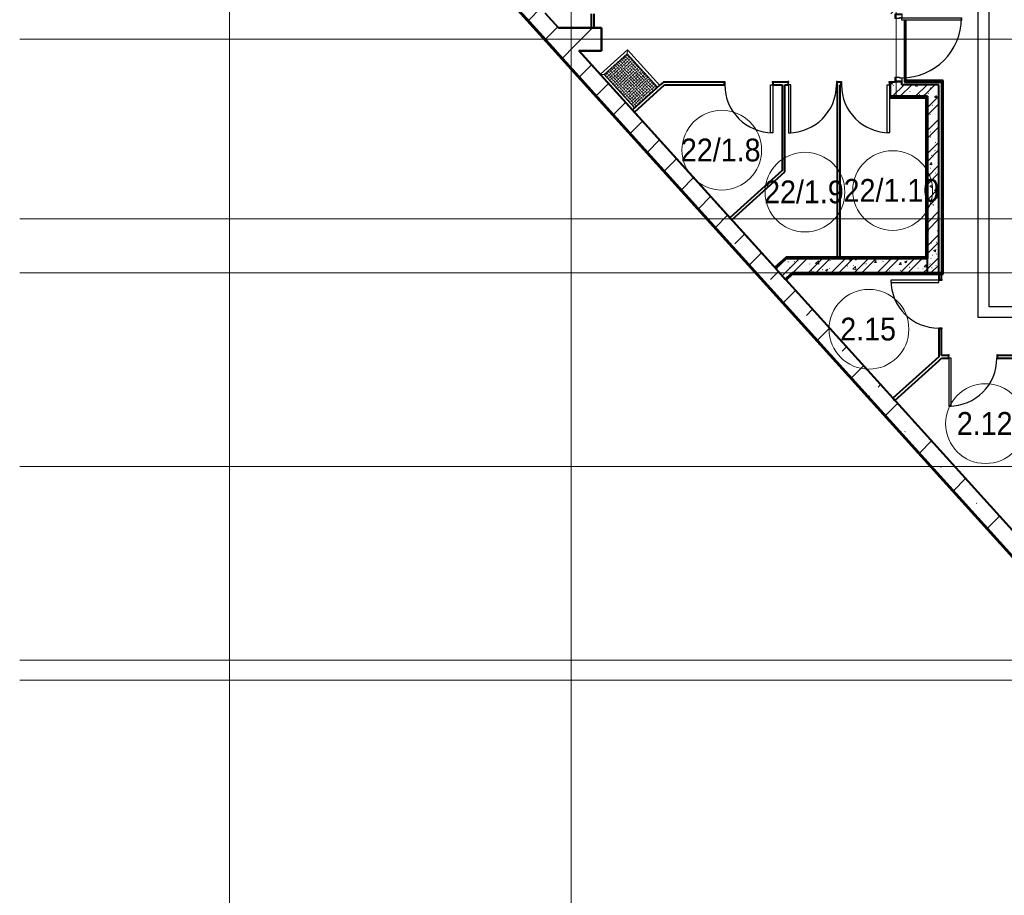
# Model space of a CAD drawing. Header units: millimetres. Extents: x -415896 to 1265883, y -383017 to -57457.
# Tile 18 of 95: x -12238 to 5045, y -305944 to -290572. Entities that reach past the tile are written whole.
import ezdxf

# ---------------------------------------------------------------- set-up
doc = ezdxf.new("R2010")
doc.units = ezdxf.units.MM
doc.linetypes.add('Линия сетки', pattern=[25, 20, -2.5, 0, -2.5])
for name, color, linetype, lineweight in [('A-010-A_ROOM', 7, 'Continuous', 20), ('A-200-M_WALL', 7, 'Continuous', 18), ('A-200-M_WALL_EXT', 7, 'Continuous', 18), ('A-200-M_WALL_INT', 7, 'Continuous', 18), ('A-200-M_WALL_PAT', 7, 'Continuous', 40), ('A-314-M_WINDOW', 7, 'Continuous', 18), ('A-325-M_DOOR', 7, 'Continuous', 18), ('A-325-M_DOOR__FRAME', 7, 'Continuous', 30), ('A-325-M_DOOR_PANEL', 7, 'Continuous', 30), ('S-280-M_COLUMN', 7, 'Continuous', 18), ('S-280-M_STRUCT_FRAME', 7, 'Continuous', 18), ('Z-030-M_GRID', 7, 'Continuous', 9)]:
    doc.layers.add(name, color=color, linetype=linetype, lineweight=lineweight)
doc.layers.add('СОТС', color=5, linetype='Continuous')
doc.styles.add('Arial_2', font='arial.ttf', dxfattribs={"width": 0.9, "height": 400})
pattern_1 = [(50, (0, 0), (437.2423, -38.2536), [45.72, -502.92]), (355, (0, 0), (-84.5828, 458.5367), [36.576, -402.336]), (100.451, (36.44, -3.2), (352.662, 420.2802), [38.856, -427.416]), (46.184, (0, 121.9), (650.59, -100.9033), [68.58, -754.38]), (96.636, (54.2, 113.5), (569.766, 593.8263), [58.284, -641.125]), (351.184, (0, 121.9), (569.7716, 593.8214), [54.864, -603.504]), (21, (60.96, 91.44), (363.875, -245.4366), [45.72, -502.92]), (326, (60.96, 91.44), (148.3253, 442.0518), [36.576, -402.336]), (71.451, (91.3, 71), (512.201, 196.6115), [38.856, -427.416]), (37.5, (0, 0), (7.41278, 202.9318), [6.706, -390.754, 6.706, -401.726, -403.86]), (37.5, (0, 0), (7.41278, 202.9318), [-805.891, 6.706, -397.154]), (7.5, (0, 0), (160.36715, 240.43305), [6.706, -226.162, 6.706, -381.61, -153.924]), (7.5, (0, 0), (160.36715, 240.43305), [-621.182, 6.706, -147.218]), (327.5, (-135.94, 0), (325.41783, -13.7491), [6.706, -145.694, 6.706, -468.782, -630.936]), (327.5, (-135.94, 0), (325.41783, -13.7491), [-627.888, 6.706, -624.23]), (317.5, (-196.9, 0), (355.51, 61.0244), [6.706, -191.414, 6.706, -309.067, -448.056]), (317.5, (-196.9, 0), (355.51, 61.0244), [-513.893, 6.706, -441.35])]
pattern_2 = [(45, (0, 0), (-202.0558, 202.0558), []), (45, (134.7, 0), (-202.0558, 202.0558), [])]
pattern_3 = [(0, (0, 0), (812.8, 203.2), [67.056, -542.544, 67.056, -542.544, -3251.2]), (0, (0, 0), (812.8, 203.2), [-1219.2, 67.056, -1152.144, 67.056, -542.544, -1422.4]), (0, (0, 0), (812.8, 203.2), [-3048, 67.056, -339.344, 67.056, -948.944]), (120, (304.8, 101.6), (-582.37636, 602.30545), [67.056, -542.544, 67.056, -542.544, -3251.2]), (120, (304.8, 101.6), (-582.37636, 602.30545), [-1219.2, 67.056, -1152.144, 67.056, -542.544, -1422.4]), (120, (304.8, 101.6), (-582.37636, 602.30545), [-3048, 67.056, -339.344, 67.056, -948.944]), (240, (406.4, 508), (-230.42364, -805.50545), [67.056, -542.544, 67.056, -542.544, -3251.2]), (240, (406.4, 508), (-230.42364, -805.50545), [-1219.2, 67.056, -1152.144, 67.056, -542.544, -1422.4]), (240, (406.4, 508), (-230.42364, -805.50545), [-3048, 67.056, -339.344, 67.056, -948.944])]
pattern_4 = [(45, (0, 0), (-628.618, 628.618), []), (45, (628.6, 0), (-628.618, 628.618), [1111.25, -222.25, 6.706, -215.544])]

# ---------------------------------------------------------------- blocks, each defined once
blk = doc.blocks.new('101_Дверь_Однопольная - _ПЧ_800х2000_ПХА_Л-4230464-B2_-11_400_')
at = {"layer": 'A-325-M_DOOR', "color": 253, "lineweight": 30, "true_color": 0xaaaaaa}
for p, q in [((-430, 25), (-431, 25)), ((-431, 25), (-431, -35)), ((-430, -35), (-430, 25)), ((431, 25), (430, 25)), ((430, 25), (430, -35)), ((431, -35), (431, 25)), ((-431, -35), (-430, -35)), ((430, -35), (431, -35))]:
    blk.add_line(p, q, dxfattribs=at)
at = {"layer": 'A-325-M_DOOR__FRAME', "color": 253, "true_color": 0xaaaaaa}
for p, q in [((-420, 25), (-430, 25)), ((-430, 25), (-430, -35)), ((-420, -15), (-420, 25)), ((430, 25), (420, 25)), ((420, 25), (420, -15)), ((430, -35), (430, 25)), ((-430, -35), (-419, -35)), ((-419, -15), (-420, -15)), ((-419, -35), (-419, -15)), ((420, -15), (419, -15)), ((419, -15), (419, -35)), ((419, -35), (430, -35))]:
    blk.add_line(p, q, dxfattribs=at)
at = {"layer": 'A-325-M_DOOR_PANEL', "color": 253, "true_color": 0xaaaaaa}
for p, q in [((420, 865), (380, 865)), ((380, 865), (380, 25)), ((420, 25), (420, 865)), ((380, 25), (420, 25))]:
    blk.add_line(p, q, dxfattribs=at)
blk.add_arc((420, 25), 840, 90, 180, dxfattribs=at)
blk = doc.blocks.new('101_Дверь_Однопольная - _ПЧ_Мет_1000х2000_Блок кладовых_EI60_Пр-4427903-B2_-11_400_')
at = {"layer": 'A-325-M_DOOR', "color": 253, "lineweight": 30, "true_color": 0xaaaaaa}
for p, q in [((-600, 100), (-585, 100)), ((-600, -15), (-600, 100)), ((-585, 100), (-585, -15)), ((585, -15), (585, 100)), ((585, 100), (600, 100)), ((600, 100), (600, -15)), ((-585, -15), (-600, -15)), ((600, -15), (585, -15))]:
    blk.add_line(p, q, dxfattribs=at)
at = {"layer": 'A-325-M_DOOR__FRAME', "color": 253, "true_color": 0xaaaaaa}
for p, q in [((-585, 100), (-525, 100)), ((-585, -15), (-585, 100)), ((-525, 100), (-525, 60)), ((-525, 60), (-515, 60)), ((-515, 60), (-515, -15)), ((515, 60), (525, 60)), ((515, -15), (515, 60)), ((525, 100), (585, 100)), ((525, 60), (525, 100)), ((585, 100), (585, -15)), ((-515, -15), (-585, -15)), ((585, -15), (515, -15))]:
    blk.add_line(p, q, dxfattribs=at)
at = {"layer": 'A-325-M_DOOR_PANEL', "color": 253, "true_color": 0xaaaaaa}
for p, q in [((-525, 1150), (-485, 1150)), ((-525, 100), (-525, 1150)), ((-485, 1150), (-485, 100)), ((-485, 100), (-525, 100))]:
    blk.add_line(p, q, dxfattribs=at)
blk.add_arc((-525, 100), 1050, 0, 90, dxfattribs=at)
blk = doc.blocks.new('101_Дверь_Однопольная - _ПЧ_800х2000_Кладовая_Л-4171007-B2_-11_400_')
at = {"layer": 'A-325-M_DOOR', "color": 253, "lineweight": 30, "true_color": 0xaaaaaa}
for p, q in [((-430, 25), (-431, 25)), ((-431, 25), (-431, -35)), ((-430, -35), (-430, 25)), ((431, 25), (430, 25)), ((430, 25), (430, -35)), ((431, -35), (431, 25)), ((-431, -35), (-430, -35)), ((430, -35), (431, -35))]:
    blk.add_line(p, q, dxfattribs=at)
at = {"layer": 'A-325-M_DOOR__FRAME', "color": 253, "true_color": 0xaaaaaa}
for p, q in [((-420, 25), (-430, 25)), ((-430, 25), (-430, -35)), ((-420, -15), (-420, 25)), ((430, 25), (420, 25)), ((420, 25), (420, -15)), ((430, -35), (430, 25)), ((-430, -35), (-419, -35)), ((-419, -15), (-420, -15)), ((-419, -35), (-419, -15)), ((420, -15), (419, -15)), ((419, -15), (419, -35)), ((419, -35), (430, -35))]:
    blk.add_line(p, q, dxfattribs=at)
at = {"layer": 'A-325-M_DOOR_PANEL', "color": 253, "true_color": 0xaaaaaa}
for p, q in [((420, 865), (380, 865)), ((380, 865), (380, 25)), ((420, 25), (420, 865)), ((380, 25), (420, 25))]:
    blk.add_line(p, q, dxfattribs=at)
blk.add_arc((420, 25), 840, 90, 180, dxfattribs=at)
blk = doc.blocks.new('101_Дверь_Однопольная - _ПЧ_800х2000_Кладовая_Пр-4171002-B2_-11_400_')
at = {"layer": 'A-325-M_DOOR', "color": 253, "lineweight": 30, "true_color": 0xaaaaaa}
for p, q in [((-431, 25), (-430, 25)), ((-431, -35), (-431, 25)), ((-430, 25), (-430, -35)), ((430, -35), (430, 25)), ((430, 25), (431, 25)), ((431, 25), (431, -35)), ((-430, -35), (-431, -35)), ((431, -35), (430, -35))]:
    blk.add_line(p, q, dxfattribs=at)
at = {"layer": 'A-325-M_DOOR__FRAME', "color": 253, "true_color": 0xaaaaaa}
for p, q in [((-430, 25), (-420, 25)), ((-430, -35), (-430, 25)), ((-420, 25), (-420, -15)), ((420, 25), (430, 25)), ((420, -15), (420, 25)), ((430, 25), (430, -35)), ((-419, -35), (-430, -35)), ((-420, -15), (-419, -15)), ((-419, -15), (-419, -35)), ((419, -15), (420, -15)), ((419, -35), (419, -15)), ((430, -35), (419, -35))]:
    blk.add_line(p, q, dxfattribs=at)
at = {"layer": 'A-325-M_DOOR_PANEL', "color": 253, "true_color": 0xaaaaaa}
for p, q in [((-420, 865), (-380, 865)), ((-420, 25), (-420, 865)), ((-380, 865), (-380, 25)), ((-380, 25), (-420, 25))]:
    blk.add_line(p, q, dxfattribs=at)
blk.add_arc((-420, 25), 840, 0, 90, dxfattribs=at)
blk = doc.blocks.new('ПР - _ПЧ_1200_200_Оп250-250_Шаг300_Арм16_Арм10-V55-B2_-11_400_')
at = {"layer": 'S-280-M_STRUCT_FRAME', "color": 21, "true_color": 0xffaaaa}
for p, q in [((-850, 0), (850, 0)), ((-850, 0), (-600, 0)), ((-515, 0), (515, 0)), ((-515, 0), (515, 0)), ((600, 0), (850, 0))]:
    blk.add_line(p, q, dxfattribs=at)
blk = doc.blocks.new('105_Приямок_C крышкой - 600х800-3682268-B2_-11_400_')
at = {"layer": 'S-280-M_STRUCT_FRAME', "lineweight": 9, "true_color": 0xd2d2d2}
h = blk.add_hatch(dxfattribs=at)
h.set_pattern_fill('FP_3', color=254, style=0, pattern_type=2)
h.set_pattern_definition([(180, (-42.23, -380), (5e-14, 400), [40, -360]), (180, (-122.23, -380), (5e-14, 400), [40, -360]), (180, (-202.23, -380), (5e-14, 400), [40, -360]), (180, (-282.23, -380), (5e-14, 400), [40, -360]), (180, (-362.23, -380), (5e-14, 400), [37.77, -362.23]), (270, (-100, -360), (400, 2e-14), [40, -360]), (270, (-180, -360), (400, 2e-14), [40, -360]), (270, (-260, -360), (400, 2e-14), [40, -360]), (270, (-340, -360), (400, 2e-14), [40, -360]), (270, (-20, -360), (400, 2e-14), [40, -360]), (180, (0, -340), (5e-14, 400), [40, -360]), (180, (-80, -340), (5e-14, 400), [40, -360]), (180, (-160, -340), (5e-14, 400), [40, -360]), (180, (-240, -340), (5e-14, 400), [40, -360]), (180, (-320, -340), (5e-14, 400), [40, -360]), (270, (-57.77, -320), (400, 2e-14), [40, -360]), (270, (-137.77, -320), (400, 2e-14), [40, -360]), (270, (-217.77, -320), (400, 2e-14), [40, -360]), (270, (-297.77, -320), (400, 2e-14), [40, -360]), (270, (-377.77, -320), (400, 2e-14), [40, -360]), (180, (-42.23, -300), (5e-14, 400), [40, -360]), (180, (-122.23, -300), (5e-14, 400), [40, -360]), (180, (-202.23, -300), (5e-14, 400), [40, -360]), (180, (-282.23, -300), (5e-14, 400), [40, -360]), (180, (-362.23, -300), (5e-14, 400), [37.77, -362.23]), (270, (-100, -280), (400, 2e-14), [40, -360]), (270, (-180, -280), (400, 2e-14), [40, -360]), (270, (-260, -280), (400, 2e-14), [40, -360]), (270, (-340, -280), (400, 2e-14), [40, -360]), (270, (-20, -280), (400, 2e-14), [40, -360]), (180, (0, -260), (5e-14, 400), [40, -360]), (180, (-80, -260), (5e-14, 400), [40, -360]), (180, (-160, -260), (5e-14, 400), [40, -360]), (180, (-240, -260), (5e-14, 400), [40, -360]), (180, (-320, -260), (5e-14, 400), [40, -360]), (270, (-57.77, -240), (400, 2e-14), [40, -360]), (270, (-137.77, -240), (400, 2e-14), [40, -360]), (270, (-217.77, -240), (400, 2e-14), [40, -360]), (270, (-297.77, -240), (400, 2e-14), [40, -360]), (270, (-377.77, -240), (400, 2e-14), [40, -360]), (180, (-42.23, -220), (5e-14, 400), [40, -360]), (180, (-122.23, -220), (5e-14, 400), [40, -360]), (180, (-202.23, -220), (5e-14, 400), [40, -360]), (180, (-282.23, -220), (5e-14, 400), [40, -360]), (180, (-362.23, -220), (5e-14, 400), [37.77, -362.23]), (270, (-100, -200), (400, 2e-14), [40, -360]), (270, (-180, -200), (400, 2e-14), [40, -360]), (270, (-260, -200), (400, 2e-14), [40, -360]), (270, (-340, -200), (400, 2e-14), [40, -360]), (270, (-20, -200), (400, 2e-14), [40, -360]), (180, (0, -180), (5e-14, 400), [40, -360]), (180, (-80, -180), (5e-14, 400), [40, -360]), (180, (-160, -180), (5e-14, 400), [40, -360]), (180, (-240, -180), (5e-14, 400), [40, -360]), (180, (-320, -180), (5e-14, 400), [40, -360]), (270, (-57.77, -160), (400, 2e-14), [40, -360]), (270, (-137.77, -160), (400, 2e-14), [40, -360]), (270, (-217.77, -160), (400, 2e-14), [40, -360]), (270, (-297.77, -160), (400, 2e-14), [40, -360]), (270, (-377.77, -160), (400, 2e-14), [40, -360]), (180, (-42.23, -140), (5e-14, 400), [40, -360]), (180, (-122.23, -140), (5e-14, 400), [40, -360]), (180, (-202.23, -140), (5e-14, 400), [40, -360]), (180, (-282.23, -140), (5e-14, 400), [40, -360]), (180, (-362.23, -140), (5e-14, 400), [37.77, -362.23]), (270, (-100, -120), (400, 2e-14), [40, -360]), (270, (-180, -120), (400, 2e-14), [40, -360]), (270, (-260, -120), (400, 2e-14), [40, -360]), (270, (-340, -120), (400, 2e-14), [40, -360]), (270, (-20, -120), (400, 2e-14), [40, -360]), (180, (0, -100), (5e-14, 400), [40, -360]), (180, (-80, -100), (5e-14, 400), [40, -360]), (180, (-160, -100), (5e-14, 400), [40, -360]), (180, (-240, -100), (5e-14, 400), [40, -360]), (180, (-320, -100), (5e-14, 400), [40, -360]), (270, (-57.77, -80), (400, 2e-14), [40, -360]), (270, (-137.77, -80), (400, 2e-14), [40, -360]), (270, (-217.77, -80), (400, 2e-14), [40, -360]), (270, (-297.77, -80), (400, 2e-14), [40, -360]), (270, (-377.77, -80), (400, 2e-14), [40, -360]), (180, (-42.23, -60), (5e-14, 400), [40, -360]), (180, (-122.23, -60), (5e-14, 400), [40, -360]), (180, (-202.23, -60), (5e-14, 400), [40, -360]), (180, (-282.23, -60), (5e-14, 400), [40, -360]), (180, (-362.23, -60), (5e-14, 400), [37.77, -362.23]), (270, (-100, -40), (400, 2e-14), [40, -360]), (270, (-180, -40), (400, 2e-14), [40, -360]), (270, (-260, -40), (400, 2e-14), [40, -360]), (270, (-340, -40), (400, 2e-14), [40, -360]), (270, (-20, -40), (400, 2e-14), [40, -360]), (180, (0, -20), (5e-14, 400), [40, -360]), (180, (-80, -20), (5e-14, 400), [40, -360]), (180, (-160, -20), (5e-14, 400), [40, -360]), (180, (-240, -20), (5e-14, 400), [40, -360]), (180, (-320, -20), (5e-14, 400), [40, -360]), (270, (-57.77, 0), (400, 2e-14), [40, -360]), (270, (-137.77, 0), (400, 2e-14), [40, -360]), (270, (-217.77, 0), (400, 2e-14), [40, -360]), (270, (-297.77, 0), (400, 2e-14), [40, -360]), (270, (-377.77, 0), (400, 2e-14), [40, -360])])
h.paths.add_polyline_path([(395, -273), (395, 272), (-395, 272), (-395, -273), (344, -273)])
at = {"layer": 'A-314-M_WINDOW', "color": 253, "true_color": 0xaaaaaa}
for p, q in [((-445, -320), (-445, 322)), ((-445, 322), (398, 322)), ((395, 272), (-395, 272)), ((-395, 272), (-395, -273)), ((395, 272), (395, -273)), ((-395, -273), (395, -273))]:
    blk.add_line(p, q, dxfattribs=at)
at = {"layer": 'S-280-M_STRUCT_FRAME', "color": 253, "true_color": 0xaaaaaa}
for p, q in [((-395, 272), (-445, 322)), ((395, 272), (398, 276)), ((-395, -273), (-442, -320)), ((395, -273), (398, -276))]:
    blk.add_line(p, q, dxfattribs=at)
at = {"layer": 'S-280-M_STRUCT_FRAME', "color": 253, "lineweight": 9, "true_color": 0xaaaaaa}
for p, q in [((395, 272), (-395, 272)), ((-395, 272), (-395, -273)), ((395, -273), (395, 272)), ((-395, -273), (395, -273))]:
    blk.add_line(p, q, dxfattribs=at)
blk = doc.blocks.new('135_SLK_GD_AR_rvt-1-B2_-11_400_')
at = {"layer": 'A-200-M_WALL_PAT', "lineweight": 9, "true_color": 0xaaaaaa}
h = blk.add_hatch(dxfattribs=at)
h.set_pattern_fill('FP_4', color=253, style=0, pattern_type=2)
h.set_pattern_definition(pattern_3)
h.paths.add_polyline_path([(11600, 69800), (11600, 70050), (11594, 70050), (11594, 69950), (11583, 69950), (11583, 69800)])
h.paths.add_polyline_path([(11580, 71250), (11600, 71250), (11600, 71520), (11580, 71520)])
h = blk.add_hatch(dxfattribs=at)
h.set_pattern_fill('FP_1', color=253, style=0, pattern_type=2)
h.set_pattern_definition(pattern_1)
h.paths.add_polyline_path([(11685, 70000), (11800, 70000), (11800, 70050), (11600, 70050), (11600, 70000)])
h.paths.add_polyline_path([(11800, 71250), (11800, 71500), (11600, 71500), (11600, 71250), (11685, 71250)])
h = blk.add_hatch(dxfattribs=at)
h.set_pattern_fill('FP_2', color=253, style=0, pattern_type=2)
h.set_pattern_definition(pattern_2)
h.paths.add_polyline_path([(11685, 70000), (11800, 70000), (11800, 70050), (11600, 70050), (11600, 70000)])
h.paths.add_polyline_path([(11800, 71250), (11800, 71500), (11600, 71500), (11600, 71250), (11685, 71250)])
h = blk.add_hatch(dxfattribs=at)
h.set_pattern_fill('FP_4', color=253, style=0, pattern_type=2)
h.set_pattern_definition(pattern_3)
h.paths.add_polyline_path([(11850, 70070), (11870, 70070), (11870, 71135), (11850, 71135), (11850, 70075)])
h.paths.add_polyline_path([(11851, 71175), (11870, 71175), (11870, 71230), (11850, 71230), (11850, 71175)])
h = blk.add_hatch(dxfattribs=at)
h.set_pattern_fill('FP_1', color=253, style=0, pattern_type=2)
h.set_pattern_definition(pattern_1)
h.paths.add_polyline_path([(11814, 69800), (12450, 69800), (12450, 70000), (11600, 70000), (11600, 69800)])
h = blk.add_hatch(dxfattribs=at)
h.set_pattern_fill('FP_2', color=253, style=0, pattern_type=2)
h.set_pattern_definition(pattern_2)
h.paths.add_polyline_path([(11814, 69800), (12450, 69800), (12450, 70000), (11600, 70000), (11600, 69800)])
h = blk.add_hatch(dxfattribs=at)
h.set_pattern_fill('FP_4', color=253, style=0, pattern_type=2)
h.set_pattern_definition(pattern_3)
h.paths.add_polyline_path([(12500, 70050), (12520, 70050), (12520, 70070), (11850, 70070), (11850, 70050)])
h = blk.add_hatch(dxfattribs=at)
h.set_pattern_fill('FP_4', color=253, style=0, pattern_type=2)
h.set_pattern_definition(pattern_3)
h.paths.add_polyline_path([(12520, 66680), (12520, 70050), (12500, 70050), (12500, 66680)])
h = blk.add_hatch(dxfattribs=at)
h.set_pattern_fill('FP_4', color=253, style=0, pattern_type=2)
h.set_pattern_definition(pattern_3)
h.paths.add_polyline_path([(12230, 69780), (12230, 69800), (11583, 69800), (11583, 69780), (12225, 69780)])
h = blk.add_hatch(dxfattribs=at)
h.set_pattern_fill('FP_4', color=253, style=0, pattern_type=2)
h.set_pattern_definition(pattern_3)
h.paths.add_polyline_path([(12250, 66970), (12250, 69800), (12230, 69800), (12230, 66970)])
h = blk.add_hatch(dxfattribs=at)
h.set_pattern_fill('FP_1', color=253, style=0, pattern_type=2)
h.set_pattern_definition(pattern_1)
h.paths.add_polyline_path([(12250, 66700), (12450, 66700), (12450, 69800), (12250, 69800), (12250, 66867)])
h = blk.add_hatch(dxfattribs=at)
h.set_pattern_fill('FP_2', color=253, style=0, pattern_type=2)
h.set_pattern_definition(pattern_2)
h.paths.add_polyline_path([(12250, 66700), (12450, 66700), (12450, 69800), (12250, 69800), (12250, 66867)])
h = blk.add_hatch(dxfattribs=at)
h.set_pattern_fill('FP_1', color=253, style=0, pattern_type=2)
h.set_pattern_definition(pattern_1)
h.paths.add_polyline_path([(9756, 66592), (10152, 66950), (9779, 66950), (9588, 66778)])
h = blk.add_hatch(dxfattribs=at)
h.set_pattern_fill('FP_2', color=253, style=0, pattern_type=2)
h.set_pattern_definition(pattern_2)
h.paths.add_polyline_path([(9756, 66592), (10152, 66950), (9779, 66950), (9588, 66778)])
h = blk.add_hatch(dxfattribs=at)
h.set_pattern_fill('FP_4', color=253, style=0, pattern_type=2)
h.set_pattern_definition(pattern_3)
h.paths.add_polyline_path([(12250, 66950), (12250, 66970), (9801, 66970), (9779, 66950), (10427, 66950)])
h = blk.add_hatch(dxfattribs=at)
h.set_pattern_fill('FP_1', color=253, style=0, pattern_type=2)
h.set_pattern_definition(pattern_1)
h.paths.add_polyline_path([(10427, 66700), (12250, 66700), (12250, 66950), (10152, 66950), (9875, 66700)])
h = blk.add_hatch(dxfattribs=at)
h.set_pattern_fill('FP_2', color=253, style=0, pattern_type=2)
h.set_pattern_definition(pattern_2)
h.paths.add_polyline_path([(10427, 66700), (12250, 66700), (12250, 66950), (10152, 66950), (9875, 66700)])
h = blk.add_hatch(dxfattribs=at)
h.set_pattern_fill('FP_4', color=253, style=0, pattern_type=2)
h.set_pattern_definition(pattern_3)
h.paths.add_polyline_path([(9769, 66577), (9883, 66680), (9853, 66680), (9756, 66592)])
h = blk.add_hatch(dxfattribs=at)
h.set_pattern_fill('FP_4', color=253, style=0, pattern_type=2)
h.set_pattern_definition(pattern_3)
h.paths.add_polyline_path([(12500, 66680), (12500, 66700), (9875, 66700), (9853, 66680), (11814, 66680)])
at = {"layer": 'A-200-M_WALL', "color": 253, "lineweight": 40, "true_color": 0xaaaaaa}
for p, q in [((11870, 70075), (11870, 71135)), ((11600, 70050), (11600, 70000)), ((11600, 70000), (11600, 70050)), ((11600, 70000), (11600, 70050)), ((11870, 70070), (11870, 70075)), ((12520, 70070), (11870, 70070)), ((12520, 70070), (12520, 70050)), ((12520, 66680), (12520, 70050)), ((11583, 69780), (12225, 69780)), ((12225, 69780), (12230, 69780)), ((12230, 69780), (12230, 66975)), ((9771, 66970), (9575, 66793)), ((9771, 66970), (9801, 66970)), ((12230, 66970), (9801, 66970)), ((10670, 66950), (10720, 66950)), ((10720, 66950), (10670, 66950)), ((12230, 66975), (12230, 66970)), ((12250, 66700), (12250, 66950)), ((9769, 66577), (9877, 66675)), ((9877, 66675), (9883, 66680)), ((9883, 66680), (12500, 66680)), ((12520, 66680), (12500, 66680))]:
    blk.add_line(p, q, dxfattribs=at)
at = {"layer": 'A-200-M_WALL_INT', "color": 253, "lineweight": 40, "true_color": 0xaaaaaa}
for p, q in [((5539, 71260), (5773, 71000)), ((5774, 71002), (5541, 71260)), ((6350, 71249), (6350, 71000)), ((6400, 71000), (6400, 71249)), ((11850, 71135), (11850, 70075)), ((11875, 70075), (11875, 71135)), ((5773, 71000), (5776, 71000)), ((6532, 71002), (5774, 71002)), ((5776, 71000), (6530, 71000)), ((6350, 71000), (6400, 71000)), ((6530, 71000), (6530, 70600)), ((6532, 71000), (6532, 71002)), ((6532, 70598), (6532, 71000)), ((6530, 70600), (6135, 70600)), ((6135, 70600), (6137, 70598)), ((6137, 70598), (9572, 66796)), ((6139, 70598), (6530, 70598)), ((9573, 66798), (6139, 70598)), ((6530, 70598), (6532, 70598)), ((7562, 70000), (7075, 69560)), ((7108, 69523), (7636, 70000)), ((7617, 70050), (7562, 70000)), ((8684, 70050), (7617, 70050)), ((7636, 70000), (8684, 70000)), ((9804, 70050), (9546, 70050)), ((9546, 70000), (9700, 70000)), ((9700, 70000), (9700, 68495)), ((9750, 68540), (9750, 70000)), ((9750, 70000), (9804, 70000)), ((10732, 70050), (10666, 70050)), ((10666, 70000), (10670, 70000)), ((10670, 70000), (10670, 66950)), ((10720, 70000), (10732, 70000)), ((10720, 66950), (10720, 70000)), ((11600, 70050), (11594, 70050)), ((11600, 70050), (11594, 70050)), ((11594, 70000), (11600, 70000)), ((11594, 70000), (11594, 69950)), ((11685, 70050), (11600, 70050)), ((11600, 70000), (11600, 69800)), ((11600, 69800), (11600, 70000)), ((11800, 70000), (11800, 70050)), ((12450, 70000), (11800, 70000)), ((11850, 70075), (11850, 70070)), ((11850, 70070), (11850, 70050)), ((11850, 70050), (12500, 70050)), ((12525, 70075), (11875, 70075)), ((12450, 69800), (12450, 70000)), ((12500, 70050), (12500, 66700)), ((12525, 70070), (12525, 70075)), ((12525, 70050), (12525, 70070)), ((12525, 66675), (12525, 70050)), ((11594, 69950), (11583, 69950)), ((11583, 69775), (12225, 69775)), ((11600, 69800), (12250, 69800)), ((12225, 69800), (11600, 69800)), ((12230, 69800), (12225, 69800)), ((12225, 69775), (12225, 66975)), ((12250, 69800), (12230, 69800)), ((12250, 69800), (12250, 66950)), ((12250, 66975), (12250, 69800)), ((12450, 66700), (12450, 69800)), ((7075, 69560), (7108, 69523)), ((9700, 68495), (8784, 67668)), ((8818, 67631), (9750, 68473)), ((9750, 68473), (9750, 68540)), ((8784, 67668), (8818, 67631)), ((9769, 66975), (9573, 66798)), ((9779, 66950), (9588, 66778)), ((9588, 66778), (9779, 66950)), ((9777, 66975), (9769, 66975)), ((9807, 66975), (9777, 66975)), ((10152, 66950), (9779, 66950)), ((9779, 66950), (12250, 66950)), ((12225, 66975), (9807, 66975)), ((10670, 66950), (10152, 66950)), ((12250, 66950), (10720, 66950)), ((12250, 66970), (12250, 66975)), ((12250, 66950), (12250, 66970)), ((9572, 66796), (9588, 66778)), ((9588, 66778), (9756, 66592)), ((9756, 66592), (9875, 66700)), ((9848, 66675), (9756, 66592)), ((9756, 66592), (9773, 66574)), ((9773, 66574), (9885, 66675)), ((9774, 66575), (9773, 66574)), ((9773, 66574), (14897, 60902)), ((14899, 60902), (9774, 66575)), ((9853, 66680), (9848, 66675)), ((9875, 66700), (9853, 66680)), ((9875, 66700), (12250, 66700)), ((12500, 66700), (9875, 66700)), ((9885, 66675), (12500, 66675)), ((12250, 66700), (12450, 66700)), ((12450, 66700), (12450, 66581)), ((12500, 66700), (12450, 66700)), ((12500, 66581), (12500, 66700)), ((12500, 66675), (12520, 66675)), ((12520, 66675), (12525, 66675)), ((12450, 65719), (12450, 65225)), ((12500, 65250), (12500, 65719)), ((12450, 65225), (11647, 64499)), ((12450, 65158), (12497, 65200)), ((12497, 65200), (12619, 65200)), ((12619, 65250), (12500, 65250)), ((14719, 65250), (13481, 65250)), ((13481, 65200), (14550, 65200)), ((11680, 64462), (12450, 65158)), ((11647, 64499), (11680, 64462))]:
    blk.add_line(p, q, dxfattribs=at)
at = {"layer": 'A-314-M_WINDOW', "color": 253, "lineweight": 18, "true_color": 0xaaaaaa, "rotation": 312.0968099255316}
blk.add_blockref('105_Приямок_C крышкой - 600х800-3682268-B2_-11_400_', (7046, 70071), dxfattribs=at)
at = {"layer": 'A-325-M_DOOR', "color": 253, "lineweight": 18, "true_color": 0xaaaaaa}
for name, p, rotation in [('101_Дверь_Однопольная - _ПЧ_Мет_1000х2000_Блок кладовых_EI60_Пр-4427903-B2_-11_400_', (11700, 70650), 269.9999999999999), ('101_Дверь_Однопольная - _ПЧ_800х2000_Кладовая_Пр-4171002-B2_-11_400_', (9115, 70025), 180), ('101_Дверь_Однопольная - _ПЧ_800х2000_Кладовая_Л-4171007-B2_-11_400_', (10235, 70025), 180), ('101_Дверь_Однопольная - _ПЧ_800х2000_Кладовая_Пр-4171002-B2_-11_400_', (11163, 70025), 180), ('101_Дверь_Однопольная - _ПЧ_800х2000_ПХА_Л-4230464-B2_-11_400_', (12475, 66150), 89.99999999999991), ('101_Дверь_Однопольная - _ПЧ_800х2000_ПХА_Л-4230464-B2_-11_400_', (13050, 65225), 180)]:
    blk.add_blockref(name, p, dxfattribs=dict(at, rotation=rotation))
at = {"layer": 'S-280-M_STRUCT_FRAME', "color": 253, "lineweight": 18, "true_color": 0xaaaaaa, "rotation": 269.9999999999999}
blk.add_blockref('ПР - _ПЧ_1200_200_Оп250-250_Шаг300_Арм16_Арм10-V55-B2_-11_400_', (11700, 70650), dxfattribs=at)
blk = doc.blocks.new('135_SLK_K1-2-3_KR_rvt-1-B2_-11_400_')
at = {"layer": 'A-200-M_WALL_PAT', "lineweight": 9, "true_color": 0xaaaaaa}
h = blk.add_hatch(dxfattribs=at)
h.set_pattern_fill('FP_5', color=253, style=0, pattern_type=2)
h.set_pattern_definition(pattern_4)
h.paths.add_polyline_path([(15217, 60100), (15621, 60100), (5539, 71260), (5510, 71260), (5510, 71292), (-9, 77400), (-413, 77400), (13917, 61538)])
at = {"layer": 'S-280-M_COLUMN', "lineweight": 9, "true_color": 0xaaaaaa}
h = blk.add_hatch(dxfattribs=at)
h.set_pattern_fill('FP_5', color=253, style=0, pattern_type=2)
h.set_pattern_definition(pattern_4)
h.paths.add_polyline_path([(6530, 70600), (6530, 71000), (5773, 71000), (6135, 70600), (6267, 70600)])
at = {"layer": 'A-200-M_WALL', "color": 253, "lineweight": 40, "true_color": 0xaaaaaa}
for p, q in [((-420, 77393), (14540, 60835)), ((-418, 77396), (14544, 60836)), ((-415, 77399), (14548, 60838))]:
    blk.add_line(p, q, dxfattribs=at)
at = {"layer": 'A-200-M_WALL_EXT', "color": 253, "lineweight": 40, "true_color": 0xaaaaaa}
for p, q in [((-428, 77387), (14530, 60831)), ((-413, 77400), (5730, 70601)), ((14550, 60839), (-413, 77400)), ((5773, 71000), (5539, 71260)), ((5731, 70600), (14550, 60838)), ((14898, 60900), (6135, 70600))]:
    blk.add_line(p, q, dxfattribs=at)
at = {"layer": 'S-280-M_COLUMN', "color": 253, "lineweight": 40, "true_color": 0xaaaaaa}
for p, q in [((6530, 71000), (5773, 71000)), ((6530, 70600), (6530, 71000)), ((5730, 70601), (5730, 70600)), ((5730, 70600), (5731, 70600)), ((6135, 70600), (6530, 70600))]:
    blk.add_line(p, q, dxfattribs=at)
blk = doc.blocks.new('050_Марка_Помещение - Номер-620969-B2_-11_400_')
at = {"layer": 'A-010-A_ROOM', "color": 253, "true_color": 0xaaaaaa}
blk.add_circle((0, 0), 3.5, dxfattribs=at)
blk = doc.blocks.new('-2 этаж')
at = {"layer": 'Z-030-M_GRID', "color": 253, "linetype": 'Линия сетки', "true_color": 0xaaaaaa}
for p, q in [((259092.3, -369628.3), (259092.3, -260677.3)), ((265092.3, -369628), (265092.3, -260677)), ((415039.6, -279127.3), (255409.8, -279127.3)), ((412503.2, -282277.3), (255410, -282277.3)), ((415039.8, -283227.3), (255410.1, -283227.3)), ((415040.1, -286627.3), (255410.3, -286627.3)), ((412500.3, -290027.3), (255410.5, -290027.3)), ((415043.2, -290377.3), (255410.5, -290377.3))]:
    blk.add_line(p, q, dxfattribs=at)
at = {"lineweight": 5}
for name in ['135_SLK_GD_AR_rvt-1-B2_-11_400_', '135_SLK_K1-2-3_KR_rvt-1-B2_-11_400_']:
    blk.add_blockref(name, (259092.3, -349927.3), dxfattribs=at)
at = {"layer": 'A-010-A_ROOM', "color": 253, "true_color": 0xaaaaaa, "xscale": 199.9999999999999, "yscale": 199.9999999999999, "zscale": 199.9999999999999}
for p in [(267734.1, -281073.3), (269194.5, -281809.1), (270733.5, -281782.3), (270317.2, -284217.5), (272363.1, -285874.8)]:
    blk.add_blockref('050_Марка_Помещение - Номер-620969-B2_-11_400_', p, dxfattribs=at)
at = {"layer": 'A-010-A_ROOM', "color": 253, "lineweight": 9, "true_color": 0xaaaaaa, "char_height": 400, "attachment_point": 1, "style": 'Arial_2'}
for s, insert, width in [('22/1.8', (267016.4, -280869.8), 1731.645), ('22/1.9', (268476.8, -281605.7), 1731.645), ('22/1.10', (269872.7, -281578.8), 2077.974), ('2.15', (269813.6, -284014), 1212.151), ('2.12', (271859.5, -285671.3), 1212.151)]:
    blk.add_mtext(s, dxfattribs=dict(at, insert=insert, width=width))

msp = doc.modelspace()

# ---------------------------------------------------------------- linework, layer by layer
at = {"layer": 'СОТС', "color": 3, "lineweight": 30}
msp.add_lwpolyline([(54449, -304371), (12393, -304371), (12393, -295611), (4780, -295611), (4780, -286267), (4007, -286267), (4007, -286571), (4578, -286571), (4578, -295797), (12178, -295797), (12178, -304517), (43280, -304517)], dxfattribs=at)

# ---------------------------------------------------------------- block references
at = {"color": 0}
msp.add_blockref('-2 этаж', (-267648, -11789), dxfattribs=at)

doc.saveas('drawing.dxf')
